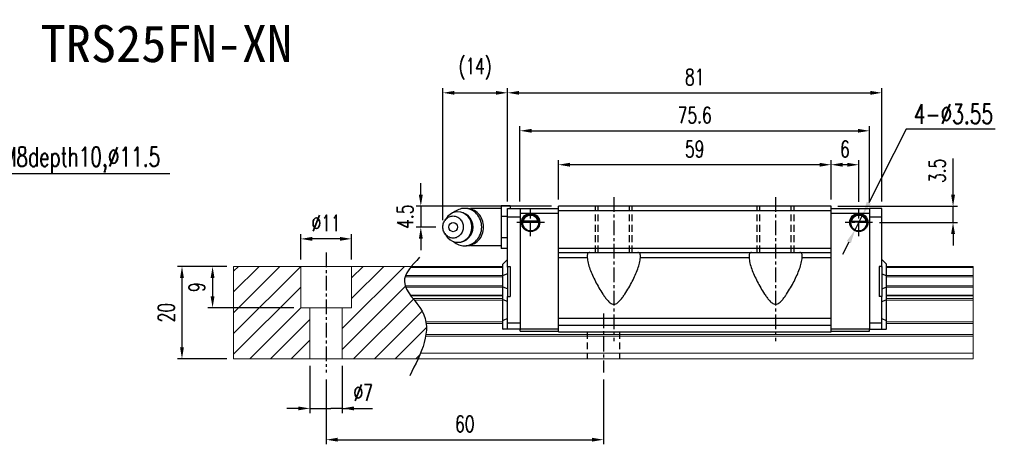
# Model space of a CAD drawing. Header units: millimetres. Extents: x 276 to 598, y 302 to 558.
# Tile 3 of 3: x 385 to 598, y 302 to 394. Entities that reach past the tile are written whole.
import ezdxf
from ezdxf.enums import TextEntityAlignment as Align

# ---------------------------------------------------------------- set-up
doc = ezdxf.new("R2010")
doc.units = ezdxf.units.MM
doc.header["$PDSIZE"] = -1
doc.linetypes.add('CENTER', pattern=[10.16, 6.35, -1.27, 1.27, -1.27])
doc.linetypes.add('DASHED', pattern=[0.75, 0.5, -0.25])
for name, color, linetype in [('2', 7, 'Continuous'), ('CHA', 7, 'Continuous'), ('CL', 1, 'CENTER'), ('DIM', 4, 'Continuous'), ('HID', 2, 'DASHED'), ('OUT', 3, 'Continuous')]:
    doc.layers.add(name, color=color, linetype=linetype)
doc.styles.add('DIM-7', font='SIMPLEX.shx', dxfattribs={"width": 0.7, "bigfont": 'chineset.shx'})
doc.styles.add('T', font='kaiu.ttf')
doc.dimstyles.new('CNS', dxfattribs={"dimtxt": 3.5, "dimasz": 2.5, "dimexe": 1, "dimexo": 1.5, "dimgap": 0.09, "dimtad": 0, "dimdsep": 46, "dimtxsty": 'DIM-7', "dimcen": 0.09, "dimclrd": 1, "dimclre": 1, "dimclrt": 4, "dimadec": 0, "dimazin": 0, "dimtfac": 1, "dimtix": 1, "dimtmove": 2, "dimatfit": 3, "dimfxl": 1, "dimtvp": 0.971429, "dimtolj": 1, "dimarcsym": 0})
doc.dimstyles.new('CNSx1 (指線專用)', dxfattribs={"dimscale": 0.8, "dimtxt": 3.5, "dimasz": 2.5, "dimexe": 1, "dimexo": 1.5, "dimgap": 1, "dimtad": 1, "dimtih": 1, "dimtoh": 1, "dimdsep": 46, "dimtxsty": 'DIM-7', "dimcen": 0.09, "dimclrd": 256, "dimclre": 256, "dimclrt": 4, "dimadec": 0, "dimazin": 0, "dimtfac": 1, "dimtix": 1, "dimtmove": 1, "dimatfit": 3, "dimfxl": 1, "dimtvp": 0.971429, "dimtolj": 1, "dimarcsym": 0})

# ---------------------------------------------------------------- blocks, each defined once
blk = doc.blocks.new('*D6')
at = {"layer": 'DEFPOINTS', "color": 0}
for p in [(446.07, 346.72), (446.07, 340.76), (457.07, 340.77)]:
    blk.add_point(p, dxfattribs=at)
at = {"layer": 'DIM', "color": 7, "lineweight": -2}
for p, q in [((446.07, 342.26), (446.07, 347.72)), ((457.07, 342.27), (457.07, 347.72)), ((454.57, 346.72), (448.57, 346.72))]:
    blk.add_line(p, q, dxfattribs=at)
at = {"layer": 'DIM', "color": 7}
for points in [[(448.57, 347.14), (448.57, 346.3), (446.07, 346.72)], [(454.57, 347.14), (454.57, 346.3), (457.07, 346.72)]]:
    blk.add_solid(points, dxfattribs=at)
at = {"layer": 'DIM', "color": 7, "insert": (451.57, 350.12), "char_height": 3.5, "attachment_point": 5, "style": 'DIM-7'}
blk.add_mtext('\\A1;%%C11', dxfattribs=at)
blk = doc.blocks.new('*D7')
at = {"layer": 'DEFPOINTS', "color": 0}
for p in [(448.07, 320.77), (455.07, 320.77), (455.07, 310.04)]:
    blk.add_point(p, dxfattribs=at)
at = {"layer": 'DIM', "color": 7, "lineweight": -2}
for p, q in [((448.07, 319.27), (448.07, 309.04)), ((455.07, 319.27), (455.07, 309.04)), ((445.57, 310.04), (443.07, 310.04)), ((448.07, 310.04), (450.57, 310.04)), ((450.57, 310.04), (452.57, 310.04)), ((455.07, 310.04), (452.57, 310.04)), ((455.07, 310.04), (461.6, 310.04)), ((457.57, 310.04), (460.07, 310.04))]:
    blk.add_line(p, q, dxfattribs=at)
at = {"layer": 'DIM', "color": 7}
for points in [[(445.57, 310.45), (445.57, 309.62), (448.07, 310.04)], [(457.57, 310.45), (457.57, 309.62), (455.07, 310.04)]]:
    blk.add_solid(points, dxfattribs=at)
at = {"layer": 'DIM', "color": 7, "insert": (459.58, 313.44), "char_height": 3.5, "attachment_point": 5, "style": 'DIM-7'}
blk.add_mtext('\\A1;%%C7', dxfattribs=at)
blk = doc.blocks.new('*D8')
at = {"layer": 'DEFPOINTS', "color": 0}
for p in [(451.57, 317.77), (511.57, 317.77), (511.57, 303.27)]:
    blk.add_point(p, dxfattribs=at)
at = {"layer": 'DIM', "color": 7, "lineweight": -2}
for p, q in [((451.57, 316.27), (451.57, 302.27)), ((511.57, 316.27), (511.57, 302.27)), ((454.07, 303.27), (509.07, 303.27))]:
    blk.add_line(p, q, dxfattribs=at)
at = {"layer": 'DIM', "color": 7}
for points in [[(454.07, 303.69), (454.07, 302.85), (451.57, 303.27)], [(509.07, 303.69), (509.07, 302.85), (511.57, 303.27)]]:
    blk.add_solid(points, dxfattribs=at)
at = {"layer": 'DIM', "color": 7, "insert": (481.57, 306.67), "char_height": 3.5, "attachment_point": 5, "style": 'DIM-7'}
blk.add_mtext('\\A1;60', dxfattribs=at)
blk = doc.blocks.new('*D11')
at = {"layer": 'DEFPOINTS', "color": 0}
for p in [(501.82, 362.76), (501.82, 353.77), (560.82, 353.77)]:
    blk.add_point(p, dxfattribs=at)
at = {"layer": 'DIM', "color": 7, "lineweight": -2}
for p, q in [((501.82, 355.27), (501.82, 363.76)), ((558.32, 362.76), (504.32, 362.76)), ((560.82, 355.27), (560.82, 363.76))]:
    blk.add_line(p, q, dxfattribs=at)
at = {"layer": 'DIM', "color": 7}
for points in [[(504.32, 363.18), (504.32, 362.34), (501.82, 362.76)], [(558.32, 363.18), (558.32, 362.34), (560.82, 362.76)]]:
    blk.add_solid(points, dxfattribs=at)
at = {"layer": 'DIM', "color": 7, "insert": (531.32, 366.16), "char_height": 3.5, "attachment_point": 5, "style": 'DIM-7'}
blk.add_mtext('\\A1;59', dxfattribs=at)
blk = doc.blocks.new('*D12')
at = {"layer": 'DEFPOINTS', "color": 0}
for p in [(560.82, 353.77), (569.8, 350.27), (587.21, 350.27)]:
    blk.add_point(p, dxfattribs=at)
at = {"layer": 'DIM', "color": 7, "lineweight": -2}
for p, q in [((587.21, 356.27), (587.21, 364.09)), ((562.32, 353.77), (588.21, 353.77)), ((587.21, 350.27), (587.21, 353.77)), ((571.3, 350.27), (588.21, 350.27)), ((587.21, 347.77), (587.21, 345.27))]:
    blk.add_line(p, q, dxfattribs=at)
at = {"layer": 'DIM', "color": 7}
for points in [[(586.79, 356.27), (587.63, 356.27), (587.21, 353.77)], [(586.79, 347.77), (587.63, 347.77), (587.21, 350.27)]]:
    blk.add_solid(points, dxfattribs=at)
at = {"layer": 'DIM', "color": 7, "insert": (583.81, 361.43), "char_height": 3.5, "attachment_point": 5, "rotation": 90, "style": 'DIM-7'}
blk.add_mtext('\\A1;3.5', dxfattribs=at)
blk = doc.blocks.new('*D13')
at = {"layer": 'DEFPOINTS', "color": 0}
for p in [(560.82, 362.76), (560.82, 353.77), (566.82, 353.25)]:
    blk.add_point(p, dxfattribs=at)
at = {"layer": 'DIM', "color": 7, "lineweight": -2}
for p, q in [((560.82, 355.27), (560.82, 363.76)), ((564.32, 362.76), (563.32, 362.76)), ((566.82, 354.75), (566.82, 363.76))]:
    blk.add_line(p, q, dxfattribs=at)
at = {"layer": 'DIM', "color": 7}
for points in [[(563.32, 363.18), (563.32, 362.34), (560.82, 362.76)], [(564.32, 363.18), (564.32, 362.34), (566.82, 362.76)]]:
    blk.add_solid(points, dxfattribs=at)
at = {"layer": 'DIM', "color": 7, "insert": (563.82, 366.16), "char_height": 3.5, "attachment_point": 5, "style": 'DIM-7'}
blk.add_mtext('\\A1;6', dxfattribs=at)
blk = doc.blocks.new('*D14')
at = {"layer": 'DEFPOINTS', "color": 0}
for p in [(431.57, 340.77), (420.39, 320.77), (431.57, 320.77)]:
    blk.add_point(p, dxfattribs=at)
at = {"layer": 'DIM', "color": 7, "lineweight": -2}
for p, q in [((430.07, 340.77), (419.39, 340.77)), ((420.39, 338.27), (420.39, 323.27)), ((430.07, 320.77), (419.39, 320.77))]:
    blk.add_line(p, q, dxfattribs=at)
at = {"layer": 'DIM', "color": 7}
for points in [[(419.97, 338.27), (420.8, 338.27), (420.39, 340.77)], [(419.97, 323.27), (420.8, 323.27), (420.39, 320.77)]]:
    blk.add_solid(points, dxfattribs=at)
at = {"layer": 'DIM', "color": 7, "insert": (416.99, 330.77), "char_height": 3.5, "attachment_point": 5, "rotation": 90, "style": 'DIM-7'}
blk.add_mtext('\\A1;20', dxfattribs=at)
blk = doc.blocks.new('*D19')
at = {"layer": 'DEFPOINTS', "color": 0}
for p in [(569.12, 370.1), (493.52, 353.27), (569.12, 353.27)]:
    blk.add_point(p, dxfattribs=at)
at = {"layer": 'DIM', "color": 7, "lineweight": -2}
for p, q in [((493.52, 354.77), (493.52, 371.1)), ((569.12, 354.77), (569.12, 371.1)), ((496.02, 370.1), (566.62, 370.1))]:
    blk.add_line(p, q, dxfattribs=at)
at = {"layer": 'DIM', "color": 7}
for points in [[(496.02, 370.52), (496.02, 369.69), (493.52, 370.1)], [(566.62, 370.52), (566.62, 369.69), (569.12, 370.1)]]:
    blk.add_solid(points, dxfattribs=at)
at = {"layer": 'DIM', "color": 7, "insert": (531.32, 373.5), "char_height": 3.5, "attachment_point": 5, "style": 'DIM-7'}
blk.add_mtext('\\A1;75.6', dxfattribs=at)
blk = doc.blocks.new('*D45')
at = {"layer": 'DEFPOINTS', "color": 0}
for p in [(431.57, 340.77), (427.01, 331.77), (446.07, 331.77)]:
    blk.add_point(p, dxfattribs=at)
at = {"layer": 'DIM', "color": 7, "lineweight": -2}
for p, q in [((430.07, 340.77), (426.01, 340.77)), ((427.01, 338.27), (427.01, 334.27)), ((444.57, 331.77), (426.01, 331.77))]:
    blk.add_line(p, q, dxfattribs=at)
at = {"layer": 'DIM', "color": 7}
for points in [[(426.59, 338.27), (427.42, 338.27), (427.01, 340.77)], [(426.59, 334.27), (427.42, 334.27), (427.01, 331.77)]]:
    blk.add_solid(points, dxfattribs=at)
at = {"layer": 'DIM', "color": 7, "insert": (423.61, 336.27), "char_height": 3.5, "attachment_point": 5, "rotation": 90, "style": 'DIM-7'}
blk.add_mtext('\\A1;9', dxfattribs=at)
blk = doc.blocks.new('*D109')
at = {"layer": 'DEFPOINTS', "color": 0}
for p in [(571.82, 378.32), (490.82, 353.27), (571.82, 353.27)]:
    blk.add_point(p, dxfattribs=at)
at = {"layer": 'DIM', "color": 7, "lineweight": -2}
for p, q in [((490.82, 354.77), (490.82, 379.32)), ((571.82, 354.77), (571.82, 379.32)), ((493.32, 378.32), (569.32, 378.32))]:
    blk.add_line(p, q, dxfattribs=at)
at = {"layer": 'DIM', "color": 7}
for points in [[(493.32, 378.73), (493.32, 377.9), (490.82, 378.32)], [(569.32, 378.73), (569.32, 377.9), (571.82, 378.32)]]:
    blk.add_solid(points, dxfattribs=at)
at = {"layer": 'DIM', "color": 7, "insert": (531.32, 381.72), "char_height": 3.5, "attachment_point": 5, "style": 'DIM-7'}
blk.add_mtext('\\A1;81', dxfattribs=at)
blk = doc.blocks.new('*D111')
at = {"layer": 'DEFPOINTS', "color": 0}
for p in [(501.82, 353.77), (472.06, 349.27), (476.82, 349.27)]:
    blk.add_point(p, dxfattribs=at)
at = {"layer": 'DIM', "color": 7, "lineweight": -2}
for p, q in [((472.06, 356.27), (472.06, 358.77)), ((500.32, 353.77), (471.06, 353.77)), ((472.06, 353.77), (472.06, 349.27)), ((475.32, 349.27), (471.06, 349.27)), ((472.06, 346.77), (472.06, 344.27))]:
    blk.add_line(p, q, dxfattribs=at)
at = {"layer": 'DIM', "color": 7}
for points in [[(471.64, 356.27), (472.48, 356.27), (472.06, 353.77)], [(471.64, 346.77), (472.48, 346.77), (472.06, 349.27)]]:
    blk.add_solid(points, dxfattribs=at)
at = {"layer": 'DIM', "color": 7, "insert": (468.66, 351.52), "char_height": 3.5, "attachment_point": 5, "rotation": 90, "style": 'DIM-7'}
blk.add_mtext('\\A1;4.5', dxfattribs=at)
blk = doc.blocks.new('*D112')
at = {"layer": 'DEFPOINTS', "color": 0}
for p in [(490.82, 378.32), (490.82, 353.27), (476.82, 349.27)]:
    blk.add_point(p, dxfattribs=at)
at = {"layer": 'DIM', "color": 7, "lineweight": -2}
for p, q in [((476.82, 350.77), (476.82, 379.32)), ((490.82, 354.77), (490.82, 379.32)), ((479.32, 378.32), (488.32, 378.32))]:
    blk.add_line(p, q, dxfattribs=at)
at = {"layer": 'DIM', "color": 7}
for points in [[(479.32, 378.73), (479.32, 377.9), (476.82, 378.32)], [(488.32, 378.73), (488.32, 377.9), (490.82, 378.32)]]:
    blk.add_solid(points, dxfattribs=at)
at = {"layer": 'DIM', "color": 7, "insert": (483.82, 383.5), "char_height": 3.5, "attachment_point": 5, "style": 'DIM-7'}
blk.add_mtext('\\A1;(14)', dxfattribs=at)
blk = doc.blocks.new('*D114')
at = {"layer": 'DEFPOINTS', "color": 0}
for p in [(567.62, 351.85), (566.02, 348.69)]:
    blk.add_point(p, dxfattribs=at)
at = {"layer": 'DIM', "color": 0, "lineweight": -2}
for p, q in [((577.06, 370.44), (568.98, 354.53)), ((596.32, 370.44), (577.06, 370.44)), ((566.02, 348.69), (567.62, 351.85)), ((564.66, 346.01), (563.3, 343.34))]:
    blk.add_line(p, q, dxfattribs=at)
at = {"layer": 'DIM', "color": 0}
for points in [[(568.54, 354.76), (569.43, 354.3), (567.62, 351.85)], [(564.21, 346.24), (565.11, 345.79), (566.02, 348.69)]]:
    blk.add_solid(points, dxfattribs=at)
at = {"layer": 'DIM', "color": 0, "insert": (587.29, 373.74), "char_height": 4.2, "attachment_point": 5, "style": 'DIM-7'}
blk.add_mtext('\\A1;4-∅3.55', dxfattribs=at)

msp = doc.modelspace()

# ---------------------------------------------------------------- linework, layer by layer
at = {"layer": '2', "color": 0, "linetype": 'Continuous'}
for p, q in [((491.421, 353.891), (489.421, 353.891)), ((489.421, 353.891), (489.421, 352.736)), ((491.421, 353.891), (491.421, 353.272)), ((481.91, 353.314), (481.496, 353.314)), ((489.421, 353.272), (483.039, 353.272)), ((489.421, 352.736), (489.421, 351.582)), ((490.821, 351.582), (489.421, 351.582)), ((489.421, 351.582), (489.421, 349.272)), ((490.821, 351.468), (490.821, 353.272)), ((490.821, 353.272), (493.521, 353.272)), ((490.821, 351.498), (493.521, 351.498)), ((493.521, 353.272), (493.521, 327.072)), ((569.121, 353.272), (569.121, 327.072)), ((571.821, 353.272), (569.121, 353.272)), ((569.121, 351.498), (571.821, 351.498)), ((571.821, 340.571), (571.821, 353.272)), ((477.618, 351.231), (477.254, 350.696)), ((490.821, 351.115), (490.821, 351.468)), ((490.821, 340.571), (490.821, 351.115)), ((494.047, 350.322), (497.596, 350.322)), ((497.453, 350.455), (494.19, 350.455)), ((497.376, 350.522), (494.266, 350.522)), ((568.596, 350.322), (565.047, 350.322)), ((565.19, 350.455), (568.453, 350.455)), ((565.266, 350.522), (568.376, 350.522)), ((477.254, 347.848), (477.618, 347.314)), ((489.421, 349.272), (489.421, 346.963)), ((481.496, 345.231), (481.91, 345.231)), ((483.039, 345.272), (489.421, 345.272)), ((490.821, 346.963), (489.421, 346.963)), ((489.421, 346.963), (489.421, 345.808)), ((489.421, 345.808), (489.421, 344.653)), ((490.821, 344.653), (489.421, 344.653)), ((489.821, 341.272), (489.871, 341.322)), ((489.821, 338.768), (489.821, 341.272)), ((490.821, 342.272), (489.871, 341.322)), ((571.821, 342.272), (572.771, 341.322)), ((572.821, 341.272), (572.771, 341.322)), ((572.821, 338.768), (572.821, 341.272)), ((489.821, 338.768), (489.871, 338.788)), ((489.821, 336.276), (489.821, 338.768)), ((490.821, 339.162), (489.871, 338.788)), ((490.821, 340.772), (490.821, 334.272)), ((490.821, 340.772), (491.421, 340.772)), ((491.421, 340.772), (491.421, 334.272)), ((571.221, 340.772), (571.221, 334.272)), ((571.821, 340.772), (571.221, 340.772)), ((571.821, 340.772), (571.821, 334.272)), ((571.821, 339.162), (572.771, 338.788)), ((572.821, 338.768), (572.771, 338.788)), ((572.821, 336.276), (572.821, 338.768)), ((489.821, 333.541), (489.821, 336.276)), ((489.821, 336.276), (489.871, 336.256)), ((490.821, 335.882), (489.871, 336.256)), ((571.821, 335.882), (572.771, 336.256)), ((572.821, 336.276), (572.771, 336.256)), ((572.821, 333.541), (572.821, 336.276)), ((489.821, 329.062), (489.821, 333.541)), ((489.821, 333.541), (489.871, 333.521)), ((490.821, 333.147), (489.871, 333.521)), ((490.821, 334.272), (491.421, 334.272)), ((490.821, 328.729), (490.821, 334.272)), ((571.821, 334.272), (571.221, 334.272)), ((571.821, 327.172), (571.821, 334.272)), ((571.821, 333.147), (572.771, 333.521)), ((572.821, 333.541), (572.771, 333.521)), ((572.821, 329.062), (572.821, 333.541)), ((489.821, 329.062), (489.871, 329.083)), ((489.821, 327.172), (489.821, 329.062)), ((490.821, 329.476), (489.871, 329.083)), ((490.821, 328.376), (490.821, 328.729)), ((490.821, 328.547), (493.521, 328.547)), ((490.821, 327.319), (490.821, 328.376)), ((569.121, 328.547), (571.821, 328.547)), ((571.821, 329.476), (572.771, 329.083)), ((572.821, 329.062), (572.771, 329.083)), ((572.821, 327.172), (572.821, 329.062)), ((489.821, 327.172), (489.871, 327.172)), ((490.821, 327.172), (489.871, 327.172)), ((490.821, 327.172), (490.821, 327.319)), ((493.521, 327.172), (490.821, 327.172)), ((493.521, 326.772), (493.521, 327.072)), ((569.121, 327.172), (571.821, 327.172)), ((569.121, 326.772), (569.121, 327.072)), ((571.821, 327.172), (572.771, 327.172)), ((572.821, 327.172), (572.771, 327.172))]:
    msp.add_line(p, q, dxfattribs=at)
for centre, radius, start, end in [((480.072, 349.272), 3.3, 270, 89.84908), ((483.039, 349.272), 4, 89.99998, 93.25686), ((495.821, 350.272), 1.775, 90, 270), ((495.821, 350.272), 1.775, 270, 90), ((566.821, 350.272), 1.775, 90, 270), ((566.821, 350.272), 1.775, 270, 90), ((483.039, 349.272), 4, 266.21721, 270.00002)]:
    msp.add_arc(centre, radius, start, end, dxfattribs=at)
at = {"layer": '2', "color": 0, "linetype": 'Continuous', "extrusion": (0, 0, -1)}
for centre, radius, start, end in [((-495.821, 350.272), 1.975, 270, 90), ((-495.821, 350.272), 1.575, 9.1332, 90), ((-495.821, 350.272), 1.975, 90, 270), ((-495.821, 350.272), 1.575, 90, 170.8668), ((-566.821, 350.272), 1.975, 270, 90), ((-566.821, 350.272), 1.575, 9.1332, 90), ((-566.821, 350.272), 1.975, 90, 270), ((-566.821, 350.272), 1.575, 90, 170.8668)]:
    msp.add_arc(centre, radius, start, end, dxfattribs=at)
at = {"layer": '2', "color": 0, "linetype": 'Continuous'}
msp.add_ellipse((479.039, 349.272), major_axis=(0, -1), ratio=0.9238797, dxfattribs=at)
for points, knots in [([(476.821, 349.272), (476.821, 349.115), (476.85, 348.801), (476.977, 348.348), (477.183, 347.93), (477.461, 347.564), (477.799, 347.264), (478.185, 347.041), (478.603, 346.903), (479.039, 346.857), (479.474, 346.903), (479.893, 347.041), (480.279, 347.264), (480.617, 347.564), (480.894, 347.93), (481.1, 348.348), (481.227, 348.801), (481.27, 349.272), (481.227, 349.743), (481.1, 350.197), (480.894, 350.614), (480.617, 350.98), (480.279, 351.281), (479.893, 351.504), (479.474, 351.641), (479.039, 351.688), (478.603, 351.641), (478.185, 351.504), (477.799, 351.281), (477.461, 350.98), (477.183, 350.614), (476.909, 350.06), (476.822, 349.586), (476.821, 349.272)], [0, 0, 0, 0, 0.0312594, 0.0625188, 0.0937782, 0.1250376, 0.156297, 0.1875564, 0.2188159, 0.2500753, 0.2813347, 0.3125941, 0.3438535, 0.3751129, 0.4063723, 0.4376317, 0.4688911, 0.5001505, 0.5314099, 0.5626693, 0.5939287, 0.6251882, 0.6564476, 0.687707, 0.7189664, 0.7502258, 0.7814852, 0.8127446, 0.844004, 0.8752634, 0.9065228, 0.9377822, 1, 1, 1, 1]), ([(477.62, 347.314), (477.709, 347.181), (477.808, 347.055), (478.481, 346.328), (479.274, 345.972), (480.87, 345.972), (481.663, 346.328), (482.792, 347.55), (483.121, 348.408), (483.121, 350.136), (482.792, 350.995), (481.663, 352.217), (480.87, 352.572), (479.274, 352.572), (478.481, 352.217), (477.808, 351.489), (477.709, 351.364), (477.62, 351.231)], [0, 0, 0, 0, 0.0298911, 0.0298911, 0.1865941, 0.1865941, 0.343297, 0.343297, 0.5, 0.5, 0.656703, 0.656703, 0.8134059, 0.8134059, 0.9701089, 0.9701089, 1, 1, 1, 1]), ([(479.157, 346.123), (479.815, 345.554), (480.653, 345.231), (482.473, 345.231), (483.445, 345.666), (484.827, 347.163), (485.229, 348.214), (485.229, 350.33), (484.827, 351.382), (483.445, 352.878), (482.473, 353.314), (480.653, 353.314), (479.815, 352.99), (479.157, 352.421)], [0, 0, 0, 0, 0.150594, 0.150594, 0.325297, 0.325297, 0.5, 0.5, 0.674703, 0.674703, 0.849406, 0.849406, 1, 1, 1, 1]), ([(481.91, 345.231), (482.888, 345.231), (483.859, 345.666), (485.242, 347.163), (485.644, 348.214), (485.644, 350.33), (485.242, 351.382), (483.859, 352.878), (482.888, 353.314), (481.91, 353.314)], [0, 0, 0, 0, 0.25, 0.25, 0.5, 0.5, 0.75, 0.75, 1, 1, 1, 1]), ([(494.19, 350.455), (494.205, 350.531), (494.228, 350.62), (494.291, 350.81), (494.334, 350.912), (494.439, 351.107), (494.502, 351.204), (494.674, 351.415), (494.793, 351.526), (495.052, 351.706), (495.197, 351.779), (495.499, 351.876), (495.661, 351.903), (495.821, 351.903)], [0, 0, 0, 0, 0.1376864, 0.1376864, 0.275472, 0.275472, 0.4123557, 0.4123557, 0.6064308, 0.6064308, 0.8046387, 0.8046387, 1, 1, 1, 1]), ([(495.821, 351.903), (495.972, 351.903), (496.125, 351.879), (496.442, 351.783), (496.608, 351.699), (496.878, 351.501), (496.992, 351.39), (497.164, 351.171), (497.231, 351.064), (497.337, 350.85), (497.378, 350.74), (497.427, 350.574), (497.442, 350.511), (497.453, 350.455)], [0, 0, 0, 0, 0.1837975, 0.1837975, 0.4104893, 0.4104893, 0.6000274, 0.6000274, 0.749109, 0.749109, 0.8991923, 0.8991923, 1, 1, 1, 1]), ([(566.821, 351.903), (566.67, 351.903), (566.518, 351.879), (566.2, 351.783), (566.035, 351.699), (565.764, 351.501), (565.651, 351.39), (565.479, 351.171), (565.412, 351.064), (565.306, 350.85), (565.265, 350.74), (565.216, 350.574), (565.201, 350.511), (565.19, 350.455)], [0, 0, 0, 0, 0.1837975, 0.1837975, 0.4104893, 0.4104893, 0.6000274, 0.6000274, 0.749109, 0.749109, 0.8991923, 0.8991923, 1, 1, 1, 1]), ([(568.453, 350.455), (568.437, 350.531), (568.415, 350.621), (568.352, 350.81), (568.309, 350.912), (568.204, 351.108), (568.141, 351.204), (567.969, 351.415), (567.85, 351.526), (567.591, 351.706), (567.446, 351.779), (567.144, 351.876), (566.982, 351.903), (566.821, 351.903)], [0, 0, 0, 0, 0.1376864, 0.1376864, 0.275472, 0.275472, 0.4123557, 0.4123557, 0.6064308, 0.6064308, 0.8046387, 0.8046387, 1, 1, 1, 1])]:
    msp.add_open_spline(points, degree=3, knots=knots, dxfattribs=at)
for points in [[(494.19, 350.455), (494.215, 350.477), (494.241, 350.5), (494.266, 350.522)], [(497.376, 350.522), (497.402, 350.5), (497.428, 350.477), (497.453, 350.455)], [(565.266, 350.522), (565.241, 350.5), (565.215, 350.477), (565.19, 350.455)], [(568.453, 350.455), (568.428, 350.477), (568.402, 350.5), (568.376, 350.522)]]:
    msp.add_open_spline(points, degree=3, dxfattribs=at)
at = {"layer": 'CL', "color": 0, "ltscale": 0.5}
for p, q in [((513.821, 355.772), (513.821, 324.572)), ((548.821, 355.772), (548.821, 324.572)), ((495.821, 347.297), (495.821, 353.247)), ((566.821, 347.297), (566.821, 353.247)), ((498.796, 350.272), (492.846, 350.272)), ((569.796, 350.272), (563.846, 350.272)), ((451.568, 343.772), (451.568, 317.772)), ((511.568, 330.572), (511.568, 317.772))]:
    msp.add_line(p, q, dxfattribs=at)
at = {"layer": 'DIM', "color": 7}
for p, q in [((493.521, 353.272), (501.821, 353.272)), ((493.521, 352.272), (501.821, 352.272)), ((560.821, 353.272), (569.121, 353.272)), ((560.821, 352.272), (569.121, 352.272)), ((493.521, 327.272), (501.821, 327.272)), ((493.521, 326.772), (501.821, 326.772)), ((560.821, 327.272), (569.121, 327.272)), ((560.821, 326.772), (569.121, 326.772))]:
    msp.add_line(p, q, dxfattribs=at)
at = {"layer": 'DIM', "color": 0}
for p, q in [((431.568, 330.746), (441.594, 340.772)), ((431.568, 335.236), (437.104, 340.772)), ((431.568, 339.726), (432.614, 340.772)), ((431.568, 326.255), (446.068, 340.755)), ((455.068, 327.305), (468.535, 340.772)), ((457.068, 338.285), (459.555, 340.772)), ((457.068, 333.795), (464.045, 340.772)), ((431.568, 321.765), (446.068, 336.265)), ((455.068, 322.815), (468.703, 336.45)), ((457.515, 320.772), (470.449, 333.706)), ((435.065, 320.772), (446.068, 331.775)), ((462.005, 320.772), (472.328, 331.094)), ((439.555, 320.772), (448.068, 329.285)), ((466.495, 320.772), (473.264, 327.541)), ((444.045, 320.772), (448.068, 324.795)), ((470.986, 320.772), (471.852, 321.638))]:
    msp.add_line(p, q, dxfattribs=at)
msp.add_open_spline([(471.793, 342.734), (470.112, 340.943), (466.454, 337.047), (475.979, 329.363), (472.164, 321.977), (469.651, 317.113)], degree=3, knots=[0, 0, 0, 0, 6.2737393, 13.647637, 27.8750855, 27.8750855, 27.8750855, 27.8750855], dxfattribs=at)
at = {"layer": 'HID', "color": 0, "ltscale": 3}
for p, q in [((509.821, 343.772), (509.821, 353.772)), ((510.421, 343.772), (510.421, 353.772)), ((517.221, 343.772), (517.221, 353.772)), ((517.821, 343.772), (517.821, 353.772)), ((544.821, 343.772), (544.821, 353.772)), ((545.421, 343.772), (545.421, 353.772)), ((552.221, 343.772), (552.221, 353.772)), ((552.821, 343.772), (552.821, 353.772)), ((508.068, 326.572), (508.068, 320.772)), ((515.068, 326.572), (515.068, 320.772))]:
    msp.add_line(p, q, dxfattribs=at)
at = {"layer": 'OUT', "color": 7}
for p, q in [((560.821, 353.772), (501.821, 353.772)), ((501.821, 326.572), (501.821, 353.772)), ((560.821, 326.572), (560.821, 353.772)), ((501.821, 352.822), (560.821, 352.822)), ((501.821, 344.672), (560.821, 344.672)), ((501.821, 343.772), (560.821, 343.772)), ((501.821, 342.686), (508.081, 342.686)), ((519.562, 342.686), (543.081, 342.686)), ((554.562, 342.686), (560.821, 342.686)), ((501.821, 329.572), (560.821, 329.572)), ((501.821, 328.072), (560.821, 328.072)), ((501.821, 326.572), (560.821, 326.572))]:
    msp.add_line(p, q, dxfattribs=at)
at = {"layer": 'OUT', "color": 0, "linetype": 'Continuous', "lineweight": 15}
for p, q in [((489.821, 340.772), (431.568, 340.772)), ((431.568, 340.772), (431.568, 320.772)), ((446.068, 331.772), (446.068, 340.772)), ((457.068, 331.772), (457.068, 340.772)), ((489.821, 338.806), (468.788, 338.806)), ((489.821, 340.516), (469.833, 340.516)), ((591.568, 340.772), (572.821, 340.772)), ((591.568, 340.516), (572.821, 340.516)), ((591.568, 338.806), (572.821, 338.806)), ((591.568, 340.772), (591.568, 320.772)), ((489.821, 338.512), (468.678, 338.512)), ((591.568, 338.512), (572.821, 338.512)), ((489.821, 336.531), (468.674, 336.531)), ((489.821, 336.237), (468.786, 336.237)), ((489.821, 334.557), (469.795, 334.557)), ((591.568, 336.531), (572.821, 336.531)), ((591.568, 336.237), (572.821, 336.237)), ((591.568, 334.557), (572.821, 334.557)), ((489.821, 334.392), (469.917, 334.392)), ((489.821, 333.798), (470.376, 333.798)), ((489.821, 333.445), (470.656, 333.445)), ((591.568, 334.392), (572.821, 334.392)), ((591.568, 333.798), (572.821, 333.798)), ((591.568, 333.445), (572.821, 333.445)), ((457.068, 331.772), (446.068, 331.772)), ((448.068, 331.772), (448.068, 320.772)), ((455.068, 331.772), (455.068, 320.772)), ((489.821, 328.779), (473.147, 328.779)), ((489.821, 328.425), (473.201, 328.425)), ((591.568, 328.779), (572.821, 328.779)), ((591.568, 328.425), (572.821, 328.425)), ((591.568, 321.972), (471.991, 321.972)), ((591.568, 320.772), (431.568, 320.772))]:
    msp.add_line(p, q, dxfattribs=at)
at = {"layer": 'OUT', "color": 7, "linetype": 'Continuous', "lineweight": 15}
for p, q in [((591.568, 326.018), (473.168, 326.018)), ((591.568, 325.665), (473.113, 325.665))]:
    msp.add_line(p, q, dxfattribs=at)
at = {"layer": 'OUT', "color": 7}
for points, knots in [([(508.601, 343.772), (508.493, 343.772), (508.4, 343.751), (508.251, 343.662), (508.195, 343.595), (508.113, 343.412), (508.089, 343.295), (508.068, 343.022), (508.07, 342.863), (508.081, 342.686)], [0, 0, 0, 0, 0.25, 0.25, 0.5, 0.5, 0.75, 0.75, 1, 1, 1, 1]), ([(519.562, 342.686), (519.573, 342.862), (519.575, 343.019), (519.554, 343.295), (519.53, 343.411), (519.449, 343.594), (519.392, 343.662), (519.242, 343.751), (519.15, 343.772), (519.042, 343.772)], [0, 0, 0, 0, 0.25, 0.25, 0.5, 0.5, 0.75, 0.75, 1, 1, 1, 1]), ([(543.601, 343.772), (543.493, 343.772), (543.4, 343.751), (543.251, 343.662), (543.195, 343.595), (543.113, 343.412), (543.089, 343.295), (543.068, 343.022), (543.07, 342.863), (543.081, 342.686)], [0, 0, 0, 0, 0.25, 0.25, 0.5, 0.5, 0.75, 0.75, 1, 1, 1, 1]), ([(554.562, 342.686), (554.573, 342.862), (554.575, 343.019), (554.554, 343.295), (554.53, 343.411), (554.449, 343.594), (554.392, 343.662), (554.242, 343.751), (554.15, 343.772), (554.042, 343.772)], [0, 0, 0, 0, 0.25, 0.25, 0.5, 0.5, 0.75, 0.75, 1, 1, 1, 1]), ([(508.081, 342.686), (508.093, 342.494), (508.115, 342.297), (508.179, 341.893), (508.221, 341.686), (508.37, 341.06), (508.501, 340.635), (508.812, 339.766), (508.992, 339.323), (509.394, 338.42), (509.615, 337.961), (510.085, 337.047), (510.334, 336.589), (510.864, 335.674), (511.143, 335.216), (511.595, 334.535), (511.75, 334.309), (512.079, 333.863), (512.252, 333.643), (512.623, 333.224), (512.821, 333.023), (513.16, 332.775), (513.283, 332.7), (513.546, 332.592), (513.689, 332.56), (513.973, 332.563), (514.115, 332.597), (514.376, 332.709), (514.498, 332.785), (514.837, 333.037), (515.033, 333.238), (515.404, 333.658), (515.574, 333.877), (515.9, 334.32), (516.055, 334.545), (516.506, 335.226), (516.786, 335.686), (517.32, 336.61), (517.572, 337.073), (518.273, 338.441), (518.676, 339.332), (519.143, 340.638), (519.276, 341.07), (519.473, 341.901), (519.538, 342.301), (519.562, 342.686)], [0, 0, 0, 0, 0.03125, 0.03125, 0.0625, 0.0625, 0.125, 0.125, 0.1875, 0.1875, 0.25, 0.25, 0.3125, 0.3125, 0.375, 0.375, 0.40625, 0.40625, 0.4375, 0.4375, 0.46875, 0.46875, 0.484375, 0.484375, 0.5, 0.5, 0.515625, 0.515625, 0.53125, 0.53125, 0.5625, 0.5625, 0.59375, 0.59375, 0.625, 0.625, 0.6875, 0.6875, 0.75, 0.75, 0.875, 0.875, 0.9375, 0.9375, 1, 1, 1, 1]), ([(543.081, 342.686), (543.093, 342.494), (543.115, 342.297), (543.179, 341.893), (543.221, 341.686), (543.37, 341.06), (543.501, 340.635), (543.812, 339.766), (543.992, 339.323), (544.394, 338.42), (544.615, 337.961), (545.085, 337.047), (545.334, 336.589), (545.864, 335.674), (546.143, 335.216), (546.595, 334.535), (546.75, 334.309), (547.079, 333.863), (547.252, 333.643), (547.623, 333.224), (547.821, 333.023), (548.16, 332.775), (548.283, 332.7), (548.546, 332.592), (548.689, 332.56), (548.973, 332.563), (549.115, 332.597), (549.376, 332.709), (549.498, 332.785), (549.837, 333.037), (550.033, 333.238), (550.404, 333.658), (550.574, 333.877), (550.9, 334.32), (551.055, 334.545), (551.506, 335.226), (551.786, 335.686), (552.32, 336.61), (552.572, 337.073), (553.273, 338.441), (553.676, 339.332), (554.143, 340.638), (554.276, 341.07), (554.473, 341.901), (554.538, 342.301), (554.562, 342.686)], [0, 0, 0, 0, 0.03125, 0.03125, 0.0625, 0.0625, 0.125, 0.125, 0.1875, 0.1875, 0.25, 0.25, 0.3125, 0.3125, 0.375, 0.375, 0.40625, 0.40625, 0.4375, 0.4375, 0.46875, 0.46875, 0.484375, 0.484375, 0.5, 0.5, 0.515625, 0.515625, 0.53125, 0.53125, 0.5625, 0.5625, 0.59375, 0.59375, 0.625, 0.625, 0.6875, 0.6875, 0.75, 0.75, 0.875, 0.875, 0.9375, 0.9375, 1, 1, 1, 1])]:
    msp.add_open_spline(points, degree=3, knots=knots, dxfattribs=at)

# ---------------------------------------------------------------- texts
at = {"layer": 'CHA', "color": 7, "style": 'T'}
msp.add_text('TRS25FN-XN', height=8, dxfattribs=at).set_placement((417.017, 388.962), align=Align.MIDDLE)
at = {"layer": 'DIM', "color": 0, "insert": (375.731, 360.981), "char_height": 4.2, "attachment_point": 7, "style": 'DIM-7'}
msp.add_mtext('\\A1;4-M8depth10,%%C11.5', dxfattribs=at)

# ---------------------------------------------------------------- dimensions: what is measured, and where the dimension line sits
at = {"layer": 'DIM', "color": 0}
for base, p1, p2, text, picture, middle in [((490.821, 378.317), (476.821, 349.272), (490.821, 353.272), '(<>)', '*D112', (483.821, 383.498)), ((446.068, 346.719), (457.068, 340.772), (446.068, 340.755), '%%C<>', '*D6', (451.568, 350.119))]:
    dim = msp.add_linear_dim(base=base, p1=p1, p2=p2, text=text, dimstyle='CNS', override={"dimclrd": 7, "dimclre": 7, "dimclrt": 7}, dxfattribs=at)
    dim.commit()
    dim.dimension.update_dxf_attribs({"geometry": picture, "text_midpoint": middle})
for base, p1, p2, angle, picture, middle in [((571.821, 378.317), (490.821, 353.272), (571.821, 353.272), 180, '*D109', (531.321, 381.717)), ((472.061, 349.272), (501.821, 353.772), (476.821, 349.272), 90, '*D111', (468.661, 351.522)), ((420.385, 320.772), (431.568, 340.772), (431.568, 320.772), 90, '*D14', (416.985, 330.772)), ((427.006, 331.772), (431.568, 340.772), (446.068, 331.772), 270, '*D45', (423.606, 336.272))]:
    dim = msp.add_linear_dim(base=base, p1=p1, p2=p2, angle=angle, dimstyle='CNS', override={"dimclrd": 7, "dimclre": 7, "dimclrt": 7}, dxfattribs=at)
    dim.commit()
    dim.dimension.update_dxf_attribs({"geometry": picture, "text_midpoint": middle})
for base, p1, p2, picture, middle in [((569.121, 370.103), (493.521, 353.272), (569.121, 353.272), '*D19', (531.321, 373.503)), ((501.821, 362.76), (560.821, 353.772), (501.821, 353.772), '*D11', (531.321, 366.16)), ((560.821, 362.76), (566.821, 353.247), (560.821, 353.772), '*D13', (563.821, 366.16)), ((511.568, 303.271), (451.568, 317.772), (511.568, 317.772), '*D8', (481.568, 306.671))]:
    dim = msp.add_linear_dim(base=base, p1=p1, p2=p2, dimstyle='CNS', override={"dimclrd": 7, "dimclre": 7, "dimclrt": 7}, dxfattribs=at)
    dim.commit()
    dim.dimension.update_dxf_attribs({"geometry": picture, "text_midpoint": middle})
dim = msp.add_diameter_dim_2p(p1=(566.018, 348.689), p2=(567.625, 351.855), text='4-<>', dimstyle='CNSx1 (指線專用)', override={"dimscale": 1.2, "dimclrd": 0, "dimclre": 0, "dimclrt": 0}, dxfattribs=at)
dim.commit()
dim.dimension.update_dxf_attribs({"geometry": '*D114', "text_midpoint": (577.057, 370.445), "dimtype": 163})
dim = msp.add_linear_dim(base=(587.21, 350.272), p1=(560.821, 353.772), p2=(569.796, 350.272), angle=90, dimstyle='CNS', override={"dimclrd": 7, "dimclre": 7, "dimclrt": 7, "dimtmove": 0}, dxfattribs=at)
dim.commit()
dim.dimension.update_dxf_attribs({"geometry": '*D12', "text_midpoint": (587.21, 361.429), "dimtype": 160})
dim = msp.add_linear_dim(base=(455.068, 310.036), p1=(448.068, 320.772), p2=(455.068, 320.772), text='%%C<>', dimstyle='CNS', override={"dimclrd": 7, "dimclre": 7, "dimclrt": 7, "dimtmove": 0}, dxfattribs=at)
dim.commit()
dim.dimension.update_dxf_attribs({"geometry": '*D7', "text_midpoint": (459.583, 310.036), "dimtype": 160})

# ---------------------------------------------------------------- leaders
at = {"layer": 'DIM', "color": 0, "annotation_type": 0, "has_hookline": 1, "hookline_direction": 0, "text_width": 42}
msp.add_leader([(363.672, 353.772), (372.623, 360.873), (375.623, 360.873)], dimstyle='CNS', override={"dimscale": 1.2, "dimgap": 0.09, "dimtad": 1, "dimclrd": 7, "dimclre": 4}, dxfattribs=at)

doc.saveas('drawing.dxf')
